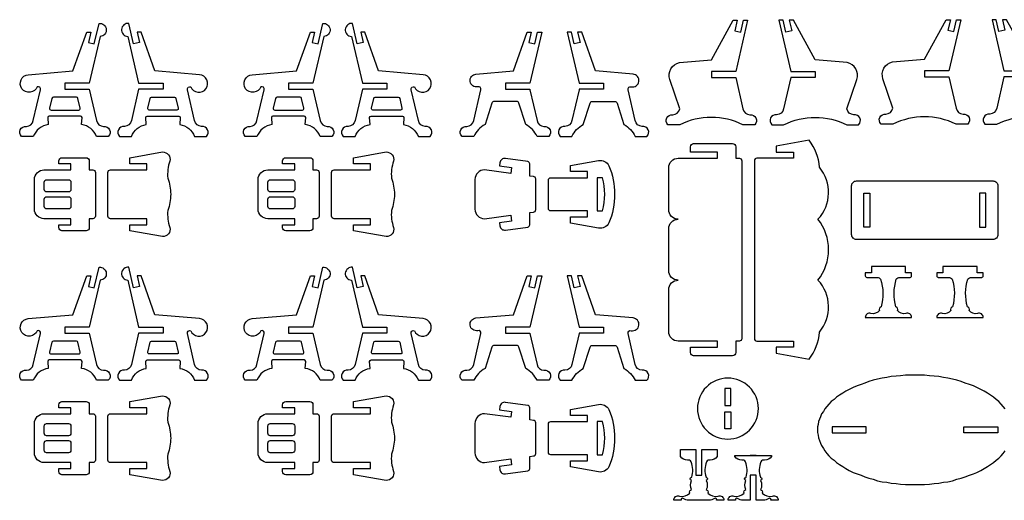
# Model space of a CAD drawing. Extents: x 3787 to 5819, y 606 to 1884.
# Tile 2 of 4: x 3787 to 4756, y 1407 to 1880. Entities that reach past the tile are written whole.
import ezdxf

# ---------------------------------------------------------------- set-up
doc = ezdxf.new("R2010")
doc.units = 0
doc.header["$MEASUREMENT"] = 0
doc.layers.add('LAYER1', color=18, linetype='CONTINUOUS')

msp = doc.modelspace()

# ---------------------------------------------------------------- linework, layer by layer
at = {"layer": 'LAYER1'}
for points in [[(3831.49, 1814.34), (3831.49, 1811.34), (3855.49, 1811.34), (3862.63, 1780.57, 0.343544), (3869.46, 1774.83, -0.729626), (3874.2, 1764.97), (3862.63, 1764.97, 0.693778), (3862.63, 1764.97, 0.271498), (3847.92, 1776.63), (3848.37, 1783.6, 0.394231), (3846.93, 1784.94), (3816.04, 1784.94, 0.394231), (3814.6, 1783.6), (3815.06, 1776.63, 0.271498), (3800.34, 1764.97), (3788.77, 1764.97, -0.729626), (3793.52, 1774.83, 0.343544), (3800.34, 1780.57), (3807.39, 1810.92, 0.616854), (3804.2, 1813.79, -0.585378), (3789.21, 1811.99, -0.585378), (3795.48, 1825.73), (3839.42, 1829.41), (3852.97, 1867.74), (3857, 1867.74), (3854.6, 1857.41), (3860.44, 1856.05), (3865.11, 1876.15, -0.427759), (3872.28, 1870.39, -0.427759), (3866.2, 1863.49), (3855.49, 1817.34), (3831.49, 1817.34)], [(3928.09, 1814.34), (3928.09, 1811.34), (3904.09, 1811.34), (3896.94, 1780.57, -0.343544), (3890.12, 1774.83, 0.729626), (3885.37, 1764.97), (3896.94, 1764.97, -0.693778), (3896.94, 1764.97, -0.271498), (3911.66, 1776.63), (3911.21, 1783.6, -0.394231), (3912.64, 1784.94), (3943.53, 1784.94, -0.394231), (3944.97, 1783.6), (3944.52, 1776.63, -0.271498), (3959.23, 1764.97), (3970.8, 1764.97, 0.729626), (3966.06, 1774.83, -0.343544), (3959.23, 1780.57), (3952.19, 1810.92, -0.616854), (3955.38, 1813.79, 0.585378), (3970.37, 1811.99, 0.585378), (3964.1, 1825.73), (3920.16, 1829.41), (3906.61, 1867.74), (3902.58, 1867.74), (3904.98, 1857.41), (3899.13, 1856.05), (3894.47, 1876.15, 0.427759), (3887.29, 1870.39, 0.427759), (3893.37, 1863.49), (3904.09, 1817.34), (3928.09, 1817.34)], [(4051.73, 1814.34), (4051.73, 1811.34), (4075.73, 1811.34), (4082.87, 1780.57, 0.343544), (4089.7, 1774.83, -0.729626), (4094.44, 1764.97), (4082.87, 1764.97, 0.693778), (4082.87, 1764.97, 0.271498), (4068.16, 1776.63), (4068.61, 1783.6, 0.394231), (4067.17, 1784.94), (4036.28, 1784.94, 0.394231), (4034.85, 1783.6), (4035.3, 1776.63, 0.271498), (4020.58, 1764.97), (4009.01, 1764.97, -0.729626), (4013.76, 1774.83, 0.343544), (4020.58, 1780.57), (4027.63, 1810.92, 0.616854), (4024.44, 1813.79, -0.585378), (4009.45, 1811.99, -0.585378), (4015.72, 1825.73), (4059.66, 1829.41), (4073.21, 1867.74), (4077.24, 1867.74), (4074.84, 1857.41), (4080.69, 1856.05), (4085.35, 1876.15, -0.427759), (4092.52, 1870.39, -0.427759), (4086.44, 1863.49), (4075.73, 1817.34), (4051.73, 1817.34)], [(4148.33, 1814.34), (4148.33, 1811.34), (4124.33, 1811.34), (4117.19, 1780.57, -0.343544), (4110.36, 1774.83, 0.729626), (4105.61, 1764.97), (4117.19, 1764.97, -0.693778), (4117.19, 1764.97, -0.271498), (4131.9, 1776.63), (4131.45, 1783.6, -0.394231), (4132.88, 1784.94), (4163.78, 1784.94, -0.394231), (4165.21, 1783.6), (4164.76, 1776.63, -0.271498), (4179.47, 1764.97), (4191.05, 1764.97, 0.729626), (4186.3, 1774.83, -0.343544), (4179.47, 1780.57), (4172.43, 1810.92, -0.616854), (4175.62, 1813.79, 0.585378), (4190.61, 1811.99, 0.585378), (4184.34, 1825.73), (4140.4, 1829.41), (4126.85, 1867.74), (4122.82, 1867.74), (4125.22, 1857.41), (4119.37, 1856.05), (4114.71, 1876.15, 0.427759), (4107.54, 1870.39, 0.427759), (4113.62, 1863.49), (4124.33, 1817.34), (4148.33, 1817.34)], [(4467.94, 1825.85), (4467.94, 1822.85), (4491.94, 1822.85), (4499.09, 1792.07, 0.343544), (4505.91, 1786.33, -0.729626), (4510.66, 1776.48), (4499.09, 1776.48, 0.230289), (4436.8, 1776.48), (4425.23, 1776.48, -0.729626), (4429.97, 1786.33, 0.343544), (4436.8, 1792.07), (4427.08, 1821.14, -0.456332), (4436.46, 1837.61), (4467.94, 1840.25), (4489.42, 1879.25), (4493.45, 1879.25), (4491.05, 1868.92), (4496.9, 1867.56), (4499.61, 1879.25), (4503.64, 1879.25), (4491.94, 1828.85), (4467.94, 1828.85)], [(4570.2, 1825.85), (4570.2, 1822.85), (4546.2, 1822.85), (4539.06, 1792.07, -0.343544), (4532.23, 1786.33, 0.729626), (4527.49, 1776.48), (4539.06, 1776.48, -0.230289), (4601.35, 1776.48), (4612.92, 1776.48, 0.729626), (4608.17, 1786.33, -0.343544), (4601.35, 1792.07), (4611.06, 1821.14, 0.456332), (4601.68, 1837.61), (4570.2, 1840.25), (4548.72, 1879.25), (4544.69, 1879.25), (4547.09, 1868.92), (4541.24, 1867.56), (4538.53, 1879.25), (4534.5, 1879.25), (4546.2, 1828.85), (4570.2, 1828.85)], [(4677.78, 1826.48), (4677.78, 1823.48), (4701.78, 1823.48), (4708.92, 1792.7, 0.343544), (4715.75, 1786.96, -0.729626), (4720.49, 1777.1), (4708.92, 1777.1, 0.230289), (4646.63, 1777.1), (4635.06, 1777.1, -0.729626), (4639.81, 1786.96, 0.343544), (4646.63, 1792.7), (4636.92, 1821.77, -0.456332), (4646.3, 1838.24), (4677.78, 1840.87), (4699.26, 1879.88), (4703.29, 1879.88), (4700.89, 1869.54), (4706.74, 1868.19), (4709.45, 1879.88), (4713.48, 1879.88), (4701.78, 1829.48), (4677.78, 1829.48)], [(4780.04, 1826.48), (4780.04, 1823.48), (4756.04, 1823.48), (4748.89, 1792.7, -0.343544), (4742.07, 1786.96, 0.729626), (4737.32, 1777.1), (4748.89, 1777.1, -0.230289), (4811.18, 1777.1), (4822.75, 1777.1, 0.729626), (4818.01, 1786.96, -0.343544), (4811.18, 1792.7), (4820.9, 1821.77, 0.456332), (4811.52, 1838.24), (4780.04, 1840.87), (4758.56, 1879.88), (4754.53, 1879.88), (4756.93, 1869.54), (4751.08, 1868.19), (4748.37, 1879.88), (4744.34, 1879.88), (4756.04, 1829.48), (4780.04, 1829.48)], [(4265.2, 1811.34), (4289.23, 1811.34, 0.04526), (4289.3, 1810.92), (4296.35, 1780.57, 0.343544), (4303.17, 1774.83, -0.729626), (4307.92, 1764.97), (4296.35, 1764.97, 0.157681), (4285.23, 1776.63), (4278.47, 1797.68, 0.325785), (4276.18, 1799.34), (4254.22, 1799.34, 0.325785), (4251.94, 1797.68), (4245.17, 1776.63, 0.157681), (4234.06, 1764.97), (4222.49, 1764.97, -0.729626), (4227.23, 1774.83, 0.343544), (4234.06, 1780.57), (4241.11, 1810.92, 0.616854), (4237.92, 1813.79, -0.432644), (4230.39, 1819.14, -0.432644), (4236.2, 1826.31), (4273.14, 1829.41), (4286.69, 1867.74), (4290.71, 1867.74), (4288.32, 1857.41), (4294.16, 1856.05), (4296.87, 1867.74), (4300.9, 1867.74), (4289.2, 1817.34), (4265.2, 1817.34)], [(4361.81, 1811.34), (4337.78, 1811.34, -0.04526), (4337.71, 1810.92), (4330.66, 1780.57, -0.343544), (4323.84, 1774.83, 0.729626), (4319.09, 1764.97), (4330.66, 1764.97, -0.157681), (4341.78, 1776.63), (4348.54, 1797.68, -0.325785), (4350.83, 1799.34), (4372.79, 1799.34, -0.325785), (4375.07, 1797.68), (4381.84, 1776.63, -0.157681), (4392.95, 1764.97), (4404.52, 1764.97, 0.729626), (4399.77, 1774.83, -0.343544), (4392.95, 1780.57), (4385.9, 1810.92, -0.616854), (4389.09, 1813.79, 0.432644), (4396.62, 1819.14, 0.432644), (4390.81, 1826.31), (4353.87, 1829.41), (4340.32, 1867.74), (4336.29, 1867.74), (4338.69, 1857.41), (4332.85, 1856.05), (4330.14, 1867.74), (4326.11, 1867.74), (4337.81, 1817.34), (4361.81, 1817.34)], [(3831.49, 1803.57), (3820.12, 1803.57, 0.348878), (3818.71, 1802.46), (3816.45, 1792.71, 0.482714), (3817.85, 1790.94), (3845.12, 1790.94, 0.216532), (3846.2, 1791.44, 0.240993), (3846.52, 1792.71), (3844.26, 1802.46, 0.348878), (3842.86, 1803.57)], [(3928.09, 1803.57), (3939.46, 1803.57, -0.348878), (3940.86, 1802.46), (3943.12, 1792.71, -0.482714), (3941.72, 1790.94), (3914.45, 1790.94, -0.216532), (3913.37, 1791.44, -0.240993), (3913.05, 1792.71), (3915.31, 1802.46, -0.348878), (3916.72, 1803.57)], [(4051.73, 1803.57), (4040.36, 1803.57, 0.348878), (4038.96, 1802.46), (4036.69, 1792.71, 0.482714), (4038.1, 1790.94), (4065.36, 1790.94, 0.216532), (4066.45, 1791.44, 0.240993), (4066.76, 1792.71), (4064.5, 1802.46, 0.348878), (4063.1, 1803.57)], [(4148.33, 1803.57), (4159.7, 1803.57, -0.348878), (4161.1, 1802.46), (4163.37, 1792.71, -0.482714), (4161.96, 1790.94), (4134.7, 1790.94, -0.216532), (4133.61, 1791.44, -0.240993), (4133.29, 1792.71), (4135.56, 1802.46, -0.348878), (4136.96, 1803.57)], [(4435.36, 1623.51, -0.414214), (4425.94, 1632.93), (4425.94, 1674.08, -0.414214), (4435.36, 1683.51, -0.414214), (4425.94, 1692.93), (4425.94, 1734.08, -0.414214), (4435.36, 1743.51), (4473.94, 1743.51), (4473.94, 1749.51), (4447.36, 1749.51), (4447.36, 1754.77, -0.414214), (4450.51, 1757.91), (4488.8, 1757.91, -0.414214), (4491.94, 1754.77), (4491.94, 1743.51), (4495.54, 1743.51, -0.414214), (4497.94, 1741.11), (4497.94, 1565.91, -0.414214), (4495.54, 1563.51), (4491.94, 1563.51), (4491.94, 1552.25, -0.414214), (4488.8, 1549.11), (4450.51, 1549.11, -0.414214), (4447.36, 1552.25), (4447.36, 1557.51), (4473.94, 1557.51), (4473.94, 1563.51), (4435.36, 1563.51, -0.414214), (4425.94, 1572.93), (4425.94, 1614.08, -0.414214)], [(4574.28, 1734.62, 0.157436), (4564.12, 1761.18), (4531.88, 1755.5), (4531.88, 1749.5), (4548.68, 1749.5), (4548.68, 1743.51), (4512.68, 1743.51, 0.414214), (4510.28, 1741.11), (4510.28, 1719.51), (4510.28, 1565.91, 0.414214), (4512.68, 1563.51), (4548.68, 1563.51), (4548.68, 1557.51), (4531.88, 1557.51), (4531.88, 1551.51), (4564.12, 1545.84, 0.157436), (4574.28, 1572.39, 0.379394), (4572.94, 1623.51, 0.346118), (4572.94, 1683.51, 0.379394)], [(3873.82, 1708), (3873.82, 1729.6, -0.414214), (3876.22, 1732), (3912.22, 1732), (3912.22, 1738), (3895.42, 1738), (3895.42, 1744), (3927.66, 1749.67, -0.480696), (3934.87, 1740.66, 0.114725), (3932.81, 1723.8, -0.088383), (3935.65, 1708, -0.088383), (3932.81, 1692.2, 0.114725), (3934.87, 1675.34, -0.480696), (3927.66, 1666.33), (3895.42, 1672), (3895.42, 1678), (3912.22, 1678), (3912.22, 1684), (3876.22, 1684, -0.414214), (3873.82, 1686.4)], [(4094.07, 1708), (4094.07, 1729.6, -0.414214), (4096.47, 1732), (4132.47, 1732), (4132.47, 1738), (4115.67, 1738), (4115.67, 1744), (4147.91, 1749.67, -0.480696), (4155.11, 1740.66, 0.114725), (4153.05, 1723.8, -0.088383), (4155.89, 1708, -0.088383), (4153.05, 1692.2, 0.114725), (4155.11, 1675.34, -0.480696), (4147.91, 1666.33), (4115.67, 1672), (4115.67, 1678), (4132.47, 1678), (4132.47, 1684), (4096.47, 1684, -0.414214), (4094.07, 1686.4)], [(3810.91, 1732), (3837.49, 1732), (3837.49, 1738), (3825.49, 1738), (3825.49, 1740.86, -0.414214), (3828.63, 1744), (3852.35, 1744, -0.414214), (3855.49, 1740.86), (3855.49, 1732), (3859.09, 1732, -0.414214), (3861.49, 1729.6), (3861.49, 1686.4, -0.414214), (3859.09, 1684), (3855.49, 1684), (3855.49, 1675.14, -0.414214), (3852.35, 1672), (3828.63, 1672, -0.414214), (3825.49, 1675.14), (3825.49, 1678), (3837.49, 1678), (3837.49, 1684), (3810.91, 1684, -0.414214), (3801.49, 1693.42), (3801.49, 1722.58, -0.414214)], [(4031.15, 1732), (4057.73, 1732), (4057.73, 1738), (4045.73, 1738), (4045.73, 1740.86, -0.414214), (4048.87, 1744), (4072.59, 1744, -0.414214), (4075.73, 1740.86), (4075.73, 1732), (4079.33, 1732, -0.414214), (4081.73, 1729.6), (4081.73, 1686.4, -0.414214), (4079.33, 1684), (4075.73, 1684), (4075.73, 1675.14, -0.414214), (4072.59, 1672), (4048.87, 1672, -0.414214), (4045.73, 1675.14), (4045.73, 1678), (4057.73, 1678), (4057.73, 1684), (4031.15, 1684, -0.414214), (4021.73, 1693.42), (4021.73, 1722.58, -0.414214)], [(4295.2, 1708), (4295.14, 1723.08, 0.414214), (4292.74, 1725.48), (4289.2, 1725.96), (4289.2, 1737.88, 0.375308), (4287.13, 1740.26), (4265.14, 1743.24, 0.414214), (4259.73, 1739.12), (4259.31, 1736.01), (4271.2, 1734.4), (4270.41, 1728.51), (4244.63, 1732, 0.414214), (4235.2, 1722.58), (4235.2, 1708), (4235.2, 1693.42, 0.414214), (4244.63, 1684), (4270.41, 1687.49), (4271.2, 1681.6), (4259.31, 1679.99), (4259.73, 1676.88, 0.414214), (4265.14, 1672.77), (4287.13, 1675.74, 0.375308), (4289.2, 1678.12), (4289.2, 1690.04), (4292.74, 1690.52, 0.414214), (4295.14, 1692.92)], [(4372.51, 1708, -0.101097), (4367.1, 1679.81, -0.327051), (4356.93, 1674.8), (4329.14, 1679.68), (4329.14, 1685.68), (4345.94, 1685.68), (4345.94, 1691.68), (4309.94, 1691.68, -0.414214), (4307.54, 1694.08), (4307.54, 1708), (4307.54, 1721.92, -0.414214), (4309.94, 1724.32), (4345.94, 1724.32), (4345.94, 1730.32), (4329.14, 1730.32), (4329.14, 1736.32), (4356.93, 1741.21, -0.327051), (4367.1, 1736.19, -0.101097)], [(3837.49, 1720), (3837.49, 1712.8, -0.414214), (3835.09, 1710.4), (3813.49, 1710.4, -0.414214), (3811.09, 1712.8), (3811.09, 1720, -0.414214), (3813.49, 1722.4), (3835.09, 1722.4, -0.414214)], [(4057.73, 1720), (4057.73, 1712.8, -0.414214), (4055.33, 1710.4), (4033.73, 1710.4, -0.414214), (4031.33, 1712.8), (4031.33, 1720, -0.414214), (4033.73, 1722.4), (4055.33, 1722.4, -0.414214)], [(4360.89, 1691.68, 0.124363), (4360.89, 1724.32), (4355.54, 1724.32), (4355.54, 1691.68)], [(4610.84, 1721.16), (4745.24, 1721.16, -0.414214), (4750.04, 1716.36), (4750.04, 1668.36, -0.414214), (4745.24, 1663.56), (4610.84, 1663.56, -0.414214), (4606.04, 1668.36), (4606.04, 1716.36, -0.414214)], [(3837.49, 1703.2), (3837.49, 1696, -0.414214), (3835.09, 1693.6), (3813.49, 1693.6, -0.414214), (3811.09, 1696), (3811.09, 1703.2, -0.414214), (3813.49, 1705.6), (3835.09, 1705.6, -0.414214)], [(4057.73, 1703.2), (4057.73, 1696, -0.414214), (4055.33, 1693.6), (4033.73, 1693.6, -0.414214), (4031.33, 1696), (4031.33, 1703.2, -0.414214), (4033.73, 1705.6), (4055.33, 1705.6, -0.414214)], [(3831.49, 1574.34), (3831.49, 1571.34), (3855.49, 1571.34), (3862.63, 1540.57, 0.343544), (3869.46, 1534.83, -0.729626), (3874.2, 1524.97), (3862.63, 1524.97, 0.693778), (3862.63, 1524.97, 0.271498), (3847.92, 1536.63), (3848.37, 1543.6, 0.394231), (3846.93, 1544.94), (3816.04, 1544.94, 0.394231), (3814.6, 1543.6), (3815.06, 1536.63, 0.271498), (3800.34, 1524.97), (3788.77, 1524.97, -0.729626), (3793.52, 1534.83, 0.343544), (3800.34, 1540.57), (3807.39, 1570.92, 0.616854), (3804.2, 1573.79, -0.585378), (3789.21, 1571.99, -0.585378), (3795.48, 1585.73), (3839.42, 1589.41), (3852.97, 1627.74), (3857, 1627.74), (3854.6, 1617.41), (3860.44, 1616.05), (3865.11, 1636.15, -0.427759), (3872.28, 1630.39, -0.427759), (3866.2, 1623.49), (3855.49, 1577.34), (3831.49, 1577.34)], [(3928.09, 1574.34), (3928.09, 1571.34), (3904.09, 1571.34), (3896.94, 1540.57, -0.343544), (3890.12, 1534.83, 0.729626), (3885.37, 1524.97), (3896.94, 1524.97, -0.693778), (3896.94, 1524.97, -0.271498), (3911.66, 1536.63), (3911.21, 1543.6, -0.394231), (3912.64, 1544.94), (3943.53, 1544.94, -0.394231), (3944.97, 1543.6), (3944.52, 1536.63, -0.271498), (3959.23, 1524.97), (3970.8, 1524.97, 0.729626), (3966.06, 1534.83, -0.343544), (3959.23, 1540.57), (3952.19, 1570.92, -0.616854), (3955.38, 1573.79, 0.585378), (3970.37, 1571.99, 0.585378), (3964.1, 1585.73), (3920.16, 1589.41), (3906.61, 1627.74), (3902.58, 1627.74), (3904.98, 1617.41), (3899.13, 1616.05), (3894.47, 1636.15, 0.427759), (3887.29, 1630.39, 0.427759), (3893.37, 1623.49), (3904.09, 1577.34), (3928.09, 1577.34)], [(4051.73, 1574.34), (4051.73, 1571.34), (4075.73, 1571.34), (4082.87, 1540.57, 0.343544), (4089.7, 1534.83, -0.729626), (4094.44, 1524.97), (4082.87, 1524.97, 0.693778), (4082.87, 1524.97, 0.271498), (4068.16, 1536.63), (4068.61, 1543.6, 0.394231), (4067.17, 1544.94), (4036.28, 1544.94, 0.394231), (4034.85, 1543.6), (4035.3, 1536.63, 0.271498), (4020.58, 1524.97), (4009.01, 1524.97, -0.729626), (4013.76, 1534.83, 0.343544), (4020.58, 1540.57), (4027.63, 1570.92, 0.616854), (4024.44, 1573.79, -0.585378), (4009.45, 1571.99, -0.585378), (4015.72, 1585.73), (4059.66, 1589.41), (4073.21, 1627.74), (4077.24, 1627.74), (4074.84, 1617.41), (4080.69, 1616.05), (4085.35, 1636.15, -0.427759), (4092.52, 1630.39, -0.427759), (4086.44, 1623.49), (4075.73, 1577.34), (4051.73, 1577.34)], [(4148.33, 1574.34), (4148.33, 1571.34), (4124.33, 1571.34), (4117.19, 1540.57, -0.343544), (4110.36, 1534.83, 0.729626), (4105.61, 1524.97), (4117.19, 1524.97, -0.693778), (4117.19, 1524.97, -0.271498), (4131.9, 1536.63), (4131.45, 1543.6, -0.394231), (4132.88, 1544.94), (4163.78, 1544.94, -0.394231), (4165.21, 1543.6), (4164.76, 1536.63, -0.271498), (4179.47, 1524.97), (4191.05, 1524.97, 0.729626), (4186.3, 1534.83, -0.343544), (4179.47, 1540.57), (4172.43, 1570.92, -0.616854), (4175.62, 1573.79, 0.585378), (4190.61, 1571.99, 0.585378), (4184.34, 1585.73), (4140.4, 1589.41), (4126.85, 1627.74), (4122.82, 1627.74), (4125.22, 1617.41), (4119.37, 1616.05), (4114.71, 1636.15, 0.427759), (4107.54, 1630.39, 0.427759), (4113.62, 1623.49), (4124.33, 1577.34), (4148.33, 1577.34)], [(4642.32, 1586.66), (4665.12, 1586.66, 0.570657), (4659.52, 1590.64, -0.289506), (4651.25, 1593.73, 0.497317), (4649.65, 1597.21, 0.217136), (4649.65, 1597.21, -0.145354), (4650.03, 1624.5, -0.281118), (4653.56, 1626.26), (4663.69, 1626.26, 0.414214), (4665.13, 1627.7), (4665.13, 1630.82), (4659.13, 1630.82), (4659.13, 1636.82), (4645.33, 1636.82), (4642.32, 1636.82), (4639.32, 1636.82), (4625.52, 1636.82), (4625.52, 1630.82), (4619.52, 1630.82), (4619.52, 1627.7, 0.414214), (4620.96, 1626.26), (4631.09, 1626.26, -0.281118), (4634.62, 1624.5, -0.145354), (4635, 1597.21, 0.217136), (4635, 1597.21, 0.497317), (4633.4, 1593.73, -0.289506), (4625.12, 1590.64, 0.570657), (4619.53, 1586.66)], [(4712.75, 1586.66), (4735.55, 1586.66, 0.570657), (4729.96, 1590.64, -0.289506), (4721.68, 1593.73, 0.497317), (4720.08, 1597.21, 0.217136), (4720.08, 1597.21, -0.145354), (4720.46, 1624.5, -0.281118), (4723.99, 1626.26), (4734.12, 1626.26, 0.414214), (4735.56, 1627.7), (4735.56, 1630.82), (4729.56, 1630.82), (4729.56, 1636.82), (4715.76, 1636.82), (4712.75, 1636.82), (4709.75, 1636.82), (4695.95, 1636.82), (4695.95, 1630.82), (4689.95, 1630.82), (4689.95, 1627.7, 0.414214), (4691.39, 1626.26), (4701.52, 1626.26, -0.281118), (4705.05, 1624.5, -0.145354), (4705.43, 1597.21, 0.217136), (4705.43, 1597.21, 0.497317), (4703.83, 1593.73, -0.289506), (4695.55, 1590.64, 0.570657), (4689.96, 1586.66)], [(4265.2, 1571.34), (4289.23, 1571.34, 0.04526), (4289.3, 1570.92), (4296.35, 1540.57, 0.343544), (4303.17, 1534.83, -0.729626), (4307.92, 1524.97), (4296.35, 1524.97, 0.157681), (4285.23, 1536.63), (4278.47, 1557.68, 0.325785), (4276.18, 1559.34), (4254.22, 1559.34, 0.325785), (4251.94, 1557.68), (4245.17, 1536.63, 0.157681), (4234.06, 1524.97), (4222.49, 1524.97, -0.729626), (4227.23, 1534.83, 0.343544), (4234.06, 1540.57), (4241.11, 1570.92, 0.616854), (4237.92, 1573.79, -0.432644), (4230.39, 1579.14, -0.432644), (4236.2, 1586.31), (4273.14, 1589.41), (4286.69, 1627.74), (4290.71, 1627.74), (4288.32, 1617.41), (4294.16, 1616.05), (4296.87, 1627.74), (4300.9, 1627.74), (4289.2, 1577.34), (4265.2, 1577.34)], [(4361.81, 1571.34), (4337.78, 1571.34, -0.04526), (4337.71, 1570.92), (4330.66, 1540.57, -0.343544), (4323.84, 1534.83, 0.729626), (4319.09, 1524.97), (4330.66, 1524.97, -0.157681), (4341.78, 1536.63), (4348.54, 1557.68, -0.325785), (4350.83, 1559.34), (4372.79, 1559.34, -0.325785), (4375.07, 1557.68), (4381.84, 1536.63, -0.157681), (4392.95, 1524.97), (4404.52, 1524.97, 0.729626), (4399.77, 1534.83, -0.343544), (4392.95, 1540.57), (4385.9, 1570.92, -0.616854), (4389.09, 1573.79, 0.432644), (4396.62, 1579.14, 0.432644), (4390.81, 1586.31), (4353.87, 1589.41), (4340.32, 1627.74), (4336.29, 1627.74), (4338.69, 1617.41), (4332.85, 1616.05), (4330.14, 1627.74), (4326.11, 1627.74), (4337.81, 1577.34), (4361.81, 1577.34)], [(3831.49, 1563.57), (3820.12, 1563.57, 0.348878), (3818.71, 1562.46), (3816.45, 1552.71, 0.482714), (3817.85, 1550.94), (3845.12, 1550.94, 0.216532), (3846.2, 1551.44, 0.240993), (3846.52, 1552.71), (3844.26, 1562.46, 0.348878), (3842.86, 1563.57)], [(3928.09, 1563.57), (3939.46, 1563.57, -0.348878), (3940.86, 1562.46), (3943.12, 1552.71, -0.482714), (3941.72, 1550.94), (3914.45, 1550.94, -0.216532), (3913.37, 1551.44, -0.240993), (3913.05, 1552.71), (3915.31, 1562.46, -0.348878), (3916.72, 1563.57)], [(4051.73, 1563.57), (4040.36, 1563.57, 0.348878), (4038.96, 1562.46), (4036.69, 1552.71, 0.482714), (4038.1, 1550.94), (4065.36, 1550.94, 0.216532), (4066.45, 1551.44, 0.240993), (4066.76, 1552.71), (4064.5, 1562.46, 0.348878), (4063.1, 1563.57)], [(4148.33, 1563.57), (4159.7, 1563.57, -0.348878), (4161.1, 1562.46), (4163.37, 1552.71, -0.482714), (4161.96, 1550.94), (4134.7, 1550.94, -0.216532), (4133.61, 1551.44, -0.240993), (4133.29, 1552.71), (4135.56, 1562.46, -0.348878), (4136.96, 1563.57)], [(4484.23, 1527.07, 0.414214), (4454.23, 1497.07, 0.414214), (4484.23, 1467.07, 0.414214), (4514.23, 1497.07, 0.414214)], [(3810.91, 1492), (3837.49, 1492), (3837.49, 1498), (3825.49, 1498), (3825.49, 1500.86, -0.414214), (3828.63, 1504), (3852.35, 1504, -0.414214), (3855.49, 1500.86), (3855.49, 1492), (3859.09, 1492, -0.414214), (3861.49, 1489.6), (3861.49, 1446.4, -0.414214), (3859.09, 1444), (3855.49, 1444), (3855.49, 1435.14, -0.414214), (3852.35, 1432), (3828.63, 1432, -0.414214), (3825.49, 1435.14), (3825.49, 1438), (3837.49, 1438), (3837.49, 1444), (3810.91, 1444, -0.414214), (3801.49, 1453.42), (3801.49, 1482.58, -0.414214)], [(3873.82, 1468), (3873.82, 1489.6, -0.414214), (3876.22, 1492), (3912.22, 1492), (3912.22, 1498), (3895.42, 1498), (3895.42, 1504), (3927.66, 1509.67, -0.480696), (3934.87, 1500.66, 0.114725), (3932.81, 1483.8, -0.088383), (3935.65, 1468, -0.088383), (3932.81, 1452.2, 0.114725), (3934.87, 1435.34, -0.480696), (3927.66, 1426.33), (3895.42, 1432), (3895.42, 1438), (3912.22, 1438), (3912.22, 1444), (3876.22, 1444, -0.414214), (3873.82, 1446.4)], [(4031.15, 1492), (4057.73, 1492), (4057.73, 1498), (4045.73, 1498), (4045.73, 1500.86, -0.414214), (4048.87, 1504), (4072.59, 1504, -0.414214), (4075.73, 1500.86), (4075.73, 1492), (4079.33, 1492, -0.414214), (4081.73, 1489.6), (4081.73, 1446.4, -0.414214), (4079.33, 1444), (4075.73, 1444), (4075.73, 1435.14, -0.414214), (4072.59, 1432), (4048.87, 1432, -0.414214), (4045.73, 1435.14), (4045.73, 1438), (4057.73, 1438), (4057.73, 1444), (4031.15, 1444, -0.414214), (4021.73, 1453.42), (4021.73, 1482.58, -0.414214)], [(4094.07, 1468), (4094.07, 1489.6, -0.414214), (4096.47, 1492), (4132.47, 1492), (4132.47, 1498), (4115.67, 1498), (4115.67, 1504), (4147.91, 1509.67, -0.480696), (4155.11, 1500.66, 0.114725), (4153.05, 1483.8, -0.088383), (4155.89, 1468, -0.088383), (4153.05, 1452.2, 0.114725), (4155.11, 1435.34, -0.480696), (4147.91, 1426.33), (4115.67, 1432), (4115.67, 1438), (4132.47, 1438), (4132.47, 1444), (4096.47, 1444, -0.414214), (4094.07, 1446.4)], [(4295.2, 1468), (4295.14, 1483.08, 0.414214), (4292.74, 1485.48), (4289.2, 1485.96), (4289.2, 1497.88, 0.375308), (4287.13, 1500.26), (4265.14, 1503.24, 0.414214), (4259.73, 1499.12), (4259.31, 1496.01), (4271.2, 1494.4), (4270.41, 1488.51), (4244.63, 1492, 0.414214), (4235.2, 1482.58), (4235.2, 1468), (4235.2, 1453.42, 0.414214), (4244.63, 1444), (4270.41, 1447.49), (4271.2, 1441.6), (4259.31, 1439.99), (4259.73, 1436.88, 0.414214), (4265.14, 1432.77), (4287.13, 1435.74, 0.375308), (4289.2, 1438.12), (4289.2, 1450.04), (4292.74, 1450.52, 0.414214), (4295.14, 1452.92)], [(4372.51, 1468, -0.101097), (4367.1, 1439.81, -0.327051), (4356.93, 1434.8), (4329.14, 1439.68), (4329.14, 1445.68), (4345.94, 1445.68), (4345.94, 1451.68), (4309.94, 1451.68, -0.414214), (4307.54, 1454.08), (4307.54, 1468), (4307.54, 1481.92, -0.414214), (4309.94, 1484.32), (4345.94, 1484.32), (4345.94, 1490.32), (4329.14, 1490.32), (4329.14, 1496.32), (4356.93, 1501.21, -0.327051), (4367.1, 1496.19, -0.101097)], [(4360.89, 1451.68, 0.124363), (4360.89, 1484.32), (4355.54, 1484.32), (4355.54, 1451.68)], [(3837.49, 1480), (3837.49, 1472.8, -0.414214), (3835.09, 1470.4), (3813.49, 1470.4, -0.414214), (3811.09, 1472.8), (3811.09, 1480, -0.414214), (3813.49, 1482.4), (3835.09, 1482.4, -0.414214)], [(4057.73, 1480), (4057.73, 1472.8, -0.414214), (4055.33, 1470.4), (4033.73, 1470.4, -0.414214), (4031.33, 1472.8), (4031.33, 1480, -0.414214), (4033.73, 1482.4), (4055.33, 1482.4, -0.414214)], [(3837.49, 1463.2), (3837.49, 1456, -0.414214), (3835.09, 1453.6), (3813.49, 1453.6, -0.414214), (3811.09, 1456), (3811.09, 1463.2, -0.414214), (3813.49, 1465.6), (3835.09, 1465.6, -0.414214)], [(4057.73, 1463.2), (4057.73, 1456, -0.414214), (4055.33, 1453.6), (4033.73, 1453.6, -0.414214), (4031.33, 1456), (4031.33, 1463.2, -0.414214), (4033.73, 1465.6), (4055.33, 1465.6, -0.414214)], [(4473.64, 1450.03, -0.301445), (4466.87, 1446.43, 0.346418), (4463.13, 1444.67, 0.169376), (4462.72, 1429.63, -0.755968), (4462.96, 1426.17, -0.217136), (4462.96, 1417.38, -0.497317), (4464.56, 1413.9, 0.242348), (4474.65, 1410.81, -0.570657), (4480.24, 1406.83), (4473.14, 1406.83, 0.75881), (4471.01, 1408.52, -0.158853), (4465.84, 1406.83), (4445.44, 1406.83, -0.158853), (4440.28, 1408.52, 0.75881), (4438.15, 1406.83), (4431.04, 1406.83, -0.570657), (4436.63, 1410.81, 0.242348), (4446.73, 1413.9, -0.497317), (4448.32, 1417.38, -0.217136), (4448.32, 1426.17, -0.755968), (4448.57, 1429.63, 0.169376), (4448.16, 1444.67, 0.346418), (4444.42, 1446.43, -0.301445), (4437.64, 1450.03), (4437.64, 1456.99), (4452.64, 1456.99), (4452.64, 1431.43), (4458.64, 1431.43), (4458.64, 1456.99), (4473.64, 1456.99)], [(4527.14, 1450.03, -0.301445), (4520.37, 1446.43, 0.346418), (4516.63, 1444.67, 0.169376), (4516.22, 1429.63, -0.755968), (4516.46, 1426.17, -0.217136), (4516.46, 1417.38, -0.497317), (4518.06, 1413.9, 0.242348), (4528.15, 1410.81, -0.570657), (4533.74, 1406.83), (4526.64, 1406.83, 0.75881), (4524.5, 1408.52, -0.158853), (4519.34, 1406.83), (4512.14, 1406.83), (4512.14, 1431.43), (4506.14, 1431.43), (4506.14, 1406.83), (4498.94, 1406.83, -0.158853), (4493.78, 1408.52, 0.75881), (4491.65, 1406.83), (4484.54, 1406.83, -0.570657), (4490.13, 1410.81, 0.242348), (4500.22, 1413.9, -0.497317), (4501.82, 1417.38, -0.217136), (4501.82, 1426.17, -0.755968), (4502.07, 1429.63, 0.169376), (4501.65, 1444.67, 0.346418), (4497.91, 1446.43, -0.301445), (4491.14, 1450.03), (4491.14, 1450.99), (4527.14, 1450.99)]]:
    msp.add_lwpolyline(points, format="xyb", close=True, dxfattribs=at)
for points in [[(4618.04, 1709.16), (4624.04, 1709.16), (4624.04, 1675.56), (4618.04, 1675.56)], [(4738.04, 1709.16), (4732.04, 1709.16), (4732.04, 1675.56), (4738.04, 1675.56)], [(4487.23, 1516.87), (4481.23, 1516.87), (4481.23, 1500.07), (4487.23, 1500.07)], [(4487.23, 1477.27), (4481.23, 1477.27), (4481.23, 1494.07), (4487.23, 1494.07)], [(4586.87, 1479.18), (4586.87, 1473.18), (4620.47, 1473.18), (4620.47, 1479.18)], [(4750.07, 1479.18), (4750.07, 1473.18), (4716.47, 1473.18), (4716.47, 1479.18)]]:
    msp.add_lwpolyline(points, close=True, dxfattribs=at)
for points in [[(4757.14, 1496.8), (4755.21, 1499.2), (4753.29, 1501.61), (4750.89, 1504.01), (4748.48, 1505.93), (4745.6, 1508.34), (4742.71, 1510.26), (4739.83, 1512.18), (4736.46, 1514.11), (4733.1, 1516.03), (4729.25, 1517.95), (4725.89, 1519.4), (4722.04, 1520.84), (4717.71, 1522.28), (4713.87, 1523.72), (4709.54, 1525.16), (4705.21, 1526.13), (4700.89, 1527.09), (4696.56, 1527.57), (4691.75, 1528.53), (4687.43, 1529.01), (4682.62, 1529.49), (4677.81, 1529.97), (4673, 1529.97), (4668.68, 1529.97), (4663.87, 1529.97), (4659.06, 1529.97), (4654.25, 1529.49), (4649.93, 1529.01), (4645.12, 1528.53), (4640.79, 1527.57), (4635.98, 1527.09), (4631.66, 1526.13), (4627.33, 1525.16), (4623, 1523.72), (4619.16, 1522.28), (4615.31, 1520.84), (4611.46, 1519.4), (4607.62, 1517.95), (4603.77, 1516.03), (4600.41, 1514.11), (4597.52, 1512.18), (4594.16, 1510.26), (4591.27, 1508.34), (4588.87, 1505.93), (4585.98, 1504.01), (4583.58, 1501.61), (4581.66, 1499.2), (4579.73, 1496.8), (4578.29, 1494.4), (4576.37, 1491.99), (4575.41, 1489.11), (4574.45, 1486.7), (4573.48, 1484.3), (4573, 1481.41), (4572.52, 1479.01), (4572.52, 1476.13), (4572.52, 1473.72), (4573, 1470.84), (4573.48, 1468.43), (4574.45, 1465.55), (4575.41, 1463.15), (4576.37, 1460.74), (4578.29, 1457.86), (4579.73, 1455.45), (4581.66, 1453.05), (4583.58, 1450.65), (4585.98, 1448.24), (4588.87, 1446.32), (4591.27, 1443.91), (4594.16, 1441.99), (4597.52, 1440.07), (4600.41, 1438.15), (4603.77, 1436.22), (4607.62, 1434.3), (4611.46, 1432.86), (4615.31, 1431.41), (4619.16, 1429.97), (4623, 1428.53), (4627.33, 1427.57), (4631.66, 1426.13), (4635.98, 1425.16), (4640.79, 1424.68), (4645.12, 1423.72), (4649.93, 1423.24), (4654.25, 1422.76), (4659.06, 1422.28), (4663.87, 1422.28), (4668.68, 1422.28), (4673, 1422.28), (4677.81, 1422.28), (4682.62, 1422.76), (4687.43, 1423.24), (4691.75, 1423.72), (4696.56, 1424.68), (4700.89, 1425.16), (4705.21, 1426.13), (4709.54, 1427.57), (4713.87, 1428.53), (4717.71, 1429.97), (4722.04, 1431.41), (4725.89, 1432.86), (4729.25, 1434.3), (4733.1, 1436.22), (4736.46, 1438.15), (4739.83, 1440.07), (4742.71, 1441.99), (4745.6, 1443.91), (4748.48, 1446.32), (4750.89, 1448.24), (4753.29, 1450.65), (4755.21, 1453.05), (4757.14, 1455.45)], [(4512.14, 1450.99), (4506.14, 1450.99)]]:
    msp.add_lwpolyline(points, dxfattribs=at)

doc.saveas('drawing.dxf')
